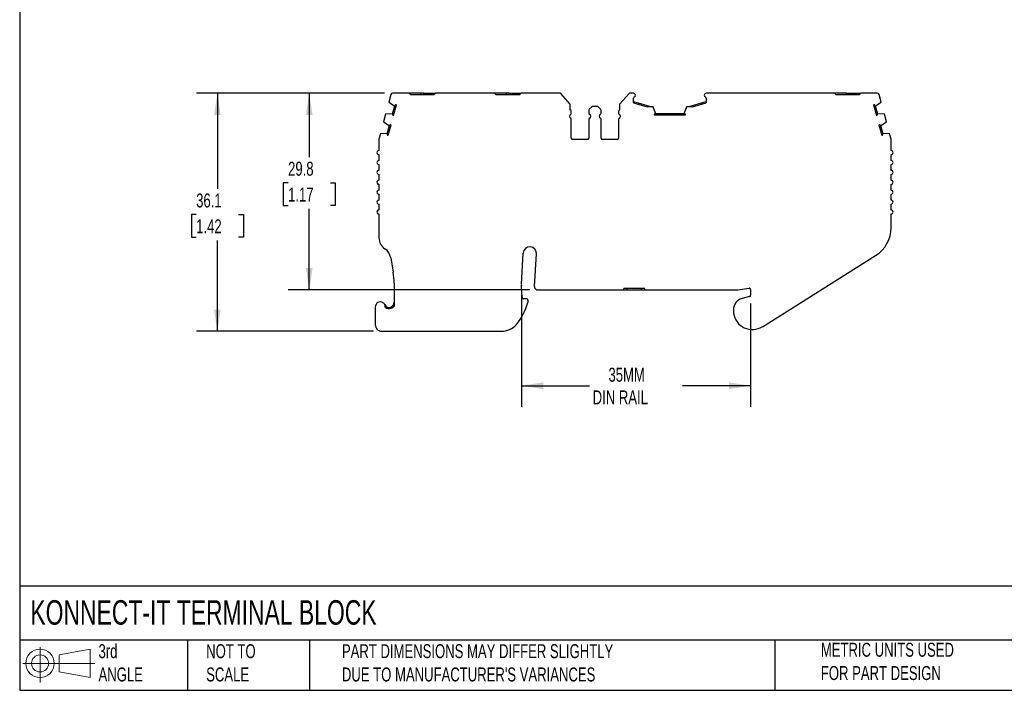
# Model space of a CAD drawing. Header units: millimetres. Extents: x 6 to 273, y 6 to 210.
# Tile 1 of 5: x 6 to 155, y 6 to 108. Entities that reach past the tile are written whole.
import ezdxf

# ---------------------------------------------------------------- set-up
doc = ezdxf.new("R2010")
doc.units = ezdxf.units.MM
doc.linetypes.add('SLD-Solid', pattern=[0])
doc.layers.add('DIMENSIONS', color=140, linetype='SLD-Solid', lineweight=25)
doc.layers.add('TEXT', color=140, linetype='SLD-Solid', lineweight=25)
doc.layers.add('SLD-DEFPOINTS', color=7, linetype='Continuous')
doc.styles.add('SLDTEXTSTYLE0', font='TXT', dxfattribs={"width": 0.7})
doc.dimstyles.new('SLDDIMSTYLE0', dxfattribs={"dimtxt": 2.158008, "dimasz": 3.302, "dimexe": 0, "dimexo": 0.0625, "dimgap": 0.539502, "dimtad": 0, "dimtih": 1, "dimtoh": 1, "dimrnd": 1e-09, "dimzin": 12, "dimdsep": 46, "dimtxsty": 'SLDTEXTSTYLE0', "dimsah": 1, "dimcen": 0.09, "dimadec": 0, "dimazin": 3, "dimtfac": 1, "dimtofl": 0, "dimtmove": 0, "dimatfit": 3, "dimfxl": 0, "dimfrac": 2, "dimtolj": 1, "dimtzin": 12, "dimarcsym": 0})

# ---------------------------------------------------------------- blocks, each defined once
blk = doc.blocks.new('Block11')
at = {"color": 7, "linetype": 'SLD-Solid', "lineweight": 18}
for p, q in [((2.59, 5.31), (2.59, 0)), ((5.48, 4.17), (10.18, 5.03)), ((10.18, 5.03), (10.18, 0.73)), ((5.48, 1.6), (5.48, 4.17)), ((0, 2.88), (10.87, 2.88)), ((5.48, 1.6), (10.18, 0.73))]:
    blk.add_line(p, q, dxfattribs=at)
for radius in [2.15, 1.29]:
    blk.add_circle((2.59, 2.88), radius, dxfattribs=at)
blk = doc.blocks.new('Block12')
at = {"layer": 'SLD-DEFPOINTS'}
blk.add_blockref('Block11', (0, 0), dxfattribs=at)
blk = doc.blocks.new('_D')
at = {"layer": 'DIMENSIONS'}
for p, q in [((61.55, 96.81), (47, 96.81)), ((50.17, 96.81), (50.17, 87.13)), ((46.97, 83.22), (46.24, 83.22)), ((46.24, 83.22), (46.24, 79.79)), ((53.38, 83.22), (54.1, 83.22)), ((54.1, 83.22), (54.1, 79.79)), ((46.24, 79.79), (46.97, 79.79)), ((50.17, 67), (50.17, 79.31)), ((54.1, 79.79), (53.38, 79.79)), ((83.49, 67), (47, 67))]:
    blk.add_line(p, q, dxfattribs=at)
for points in [[(50.17, 96.81), (49.66, 93.51), (50.68, 93.51)], [(50.17, 67), (50.68, 70.31), (49.66, 70.31)]]:
    blk.add_solid(points, dxfattribs=at)
at = {"layer": 'DIMENSIONS', "char_height": 2.117, "attachment_point": 1, "style": 'SLDTEXTSTYLE0'}
for s, insert in [('29.8', (46.97, 86.43)), ('1.17', (46.97, 82.52))]:
    blk.add_mtext(s, dxfattribs=dict(at, insert=insert))
blk = doc.blocks.new('_D_1')
at = {"layer": 'DIMENSIONS'}
for p, q in [((61.55, 96.81), (33.09, 96.81)), ((36.27, 96.81), (36.27, 82.32)), ((33.06, 78.41), (32.34, 78.41)), ((32.34, 78.41), (32.34, 74.98)), ((39.48, 78.41), (40.2, 78.41)), ((40.2, 78.41), (40.2, 74.98)), ((32.34, 74.98), (33.06, 74.98)), ((40.2, 74.98), (39.48, 74.98)), ((36.27, 60.74), (36.27, 74.5)), ((59.9, 60.74), (33.09, 60.74))]:
    blk.add_line(p, q, dxfattribs=at)
for points in [[(36.27, 96.81), (35.76, 93.51), (36.78, 93.51)], [(36.27, 60.74), (36.78, 64.04), (35.76, 64.04)]]:
    blk.add_solid(points, dxfattribs=at)
at = {"layer": 'DIMENSIONS', "char_height": 2.117, "attachment_point": 1, "style": 'SLDTEXTSTYLE0'}
for s, insert in [('36.1', (33.06, 81.62)), ('1.42', (33.06, 77.71))]:
    blk.add_mtext(s, dxfattribs=dict(at, insert=insert))
blk = doc.blocks.new('_D_2')
at = {"layer": 'DIMENSIONS'}
for p, q in [((82.28, 66.63), (82.28, 49.31)), ((116.98, 64.94), (116.98, 49.31)), ((82.28, 52.49), (92.59, 52.49)), ((116.98, 52.49), (106.68, 52.49))]:
    blk.add_line(p, q, dxfattribs=at)
for points in [[(82.28, 52.49), (85.58, 51.98), (85.58, 53)], [(116.98, 52.49), (113.68, 53), (113.68, 51.98)]]:
    blk.add_solid(points, dxfattribs=at)
at = {"layer": 'DIMENSIONS', "char_height": 2.117, "attachment_point": 1, "style": 'SLDTEXTSTYLE0'}
for s, insert in [('35MM', (95.46, 55.22)), ('DIN RAIL', (93.07, 51.79))]:
    blk.add_mtext(s, dxfattribs=dict(at, insert=insert))

msp = doc.modelspace()

# ---------------------------------------------------------------- linework, layer by layer
for p, q in [((62.532, 96.591), (62.23, 95.465)), ((62.23, 95.465), (63.059, 94.906)), ((65.292, 96.813), (62.821, 96.813)), ((65.292, 96.813), (65.492, 96.613)), ((67.092, 96.813), (65.292, 96.813)), ((65.492, 96.613), (69.092, 96.613)), ((67.092, 96.613), (67.092, 96.813)), ((67.492, 96.813), (67.092, 96.813)), ((67.492, 96.613), (67.492, 96.813)), ((67.492, 96.813), (69.292, 96.813)), ((69.092, 96.613), (69.292, 96.813)), ((78.232, 96.813), (69.292, 96.813)), ((78.232, 96.813), (78.432, 96.613)), ((80.032, 96.813), (78.232, 96.813)), ((78.432, 96.613), (82.032, 96.613)), ((80.032, 96.613), (80.032, 96.813)), ((80.432, 96.813), (80.032, 96.813)), ((80.432, 96.613), (80.432, 96.813)), ((80.432, 96.813), (82.232, 96.813)), ((82.032, 96.613), (82.232, 96.813)), ((88.182, 96.813), (82.232, 96.813)), ((89.684, 95.153), (88.182, 96.813)), ((98.63, 96.813), (97.128, 95.153)), ((99.25, 96.813), (98.63, 96.813)), ((99.25, 95.366), (99.25, 96.067)), ((99.25, 95.575), (102.023, 94.725)), ((107.473, 94.725), (110.25, 95.575)), ((129.663, 96.813), (110.25, 96.813)), ((110.25, 96.067), (110.25, 95.366)), ((129.863, 96.613), (129.663, 96.813)), ((129.863, 96.613), (133.463, 96.613)), ((131.463, 96.613), (131.463, 96.813)), ((131.463, 96.813), (131.863, 96.813)), ((131.863, 96.613), (131.863, 96.813)), ((131.863, 96.813), (133.663, 96.813)), ((133.663, 96.813), (133.463, 96.613)), ((136.134, 96.813), (133.663, 96.813)), ((135.897, 94.906), (136.725, 95.465)), ((136.725, 95.465), (136.424, 96.591)), ((62.794, 93.684), (63.117, 94.891)), ((62.935, 93.439), (63.362, 95.032)), ((63.059, 94.906), (63.117, 94.891)), ((63.362, 95.032), (63.243, 95.064)), ((89.684, 94.313), (89.684, 95.153)), ((89.84, 93.772), (89.84, 94.05)), ((92.472, 94.189), (92.472, 93.772)), ((92.972, 94.813), (92.56, 94.401)), ((93.84, 94.813), (92.972, 94.813)), ((94.252, 94.401), (93.84, 94.813)), ((94.34, 93.772), (94.34, 94.189)), ((96.972, 94.05), (96.972, 93.772)), ((97.128, 95.153), (97.128, 94.313)), ((99.25, 95.366), (101.341, 94.725)), ((102.249, 94.725), (101.341, 94.725)), ((102.574, 93.782), (102.249, 94.725)), ((107.248, 94.725), (106.923, 93.782)), ((108.156, 94.725), (107.248, 94.725)), ((108.156, 94.725), (110.25, 95.366)), ((135.712, 95.064), (135.593, 95.032)), ((135.593, 95.032), (136.02, 93.439)), ((135.838, 94.891), (135.897, 94.906)), ((135.838, 94.891), (136.162, 93.684)), ((61.738, 93.63), (61.428, 92.471)), ((61.428, 92.471), (62.257, 91.912)), ((62.736, 93.699), (61.738, 93.63)), ((62.794, 93.684), (62.736, 93.699)), ((62.816, 93.471), (62.935, 93.439)), ((89.84, 90.013), (89.84, 92.855)), ((92.472, 92.855), (92.472, 90.013)), ((94.34, 90.013), (94.34, 92.855)), ((96.972, 92.855), (96.972, 90.013)), ((102.374, 93.645), (102.374, 93.521)), ((102.374, 93.521), (107.123, 93.521)), ((102.574, 93.721), (102.574, 93.782)), ((102.574, 93.721), (106.923, 93.721)), ((106.923, 93.782), (106.923, 93.721)), ((107.123, 93.521), (107.123, 93.645)), ((136.02, 93.439), (136.139, 93.471)), ((136.22, 93.699), (136.162, 93.684)), ((137.217, 93.63), (136.22, 93.699)), ((136.699, 91.912), (137.528, 92.471)), ((137.528, 92.471), (137.217, 93.63)), ((61.992, 90.69), (62.315, 91.897)), ((62.133, 90.445), (62.56, 92.038)), ((62.257, 91.912), (62.315, 91.897)), ((62.56, 92.038), (62.441, 92.07)), ((136.515, 92.07), (136.396, 92.038)), ((136.396, 92.038), (136.823, 90.445)), ((136.641, 91.897), (136.699, 91.912)), ((136.641, 91.897), (136.964, 90.69)), ((60.72, 89.785), (60.72, 88.113)), ((60.938, 90.636), (60.73, 89.862)), ((61.933, 90.706), (60.938, 90.636)), ((61.992, 90.69), (61.933, 90.706)), ((62.014, 90.477), (62.133, 90.445)), ((92.272, 89.813), (90.04, 89.813)), ((96.772, 89.813), (94.54, 89.813)), ((136.823, 90.445), (136.942, 90.477)), ((137.022, 90.706), (136.964, 90.69)), ((138.018, 90.636), (137.022, 90.706)), ((138.225, 89.862), (138.018, 90.636)), ((138.235, 88.113), (138.235, 89.785)), ((60.72, 87.513), (60.72, 86.613)), ((138.235, 86.613), (138.235, 87.513)), ((60.72, 86.013), (60.72, 85.113)), ((138.235, 85.113), (138.235, 86.013)), ((60.72, 84.513), (60.72, 83.613)), ((138.235, 83.613), (138.235, 84.513)), ((60.72, 83.013), (60.72, 82.113)), ((138.235, 82.113), (138.235, 83.013)), ((60.72, 81.513), (60.72, 80.613)), ((138.235, 80.613), (138.235, 81.513)), ((60.72, 80.013), (60.72, 79.113)), ((138.235, 79.113), (138.235, 80.013)), ((60.72, 78.513), (60.72, 74.898)), ((138.235, 76.453), (138.235, 78.513)), ((62.5, 71.886), (62.872, 69.679)), ((82.275, 67.898), (82.558, 72.58)), ((84.257, 67.534), (84.554, 72.46)), ((118.75, 61.442), (135.896, 72.219)), ((63.012, 68.015), (63.012, 64.534)), ((82.389, 65.859), (82.276, 67.652)), ((97.778, 67.004), (97.778, 67.204)), ((100.978, 67.204), (97.778, 67.204)), ((98.278, 67.004), (98.278, 67.204)), ((100.478, 67.004), (100.478, 67.204)), ((100.978, 67.004), (100.978, 67.204)), ((115.05, 67.015), (116.748, 67.269)), ((116.978, 67.072), (116.978, 66.207)), ((83.077, 65.672), (82.588, 65.672)), ((84.756, 67.004), (97.778, 67.004)), ((97.778, 67.004), (98.278, 67.004)), ((98.278, 67.004), (100.478, 67.004)), ((100.478, 67.004), (100.978, 67.004)), ((100.978, 67.004), (114.902, 67.004)), ((116.829, 66.014), (115.678, 65.705)), ((60.173, 64.441), (60.173, 61.741)), ((62.512, 64.201), (62.512, 64.41)), ((83.276, 65.449), (83.235, 65.083)), ((114.378, 64.011), (114.378, 63.711)), ((61.173, 60.741), (79.267, 60.741))]:
    msp.add_line(p, q)
at = {"flags": 128}
msp.add_lwpolyline([(131.463, 96.813), (131.064, 96.813), (130.674, 96.813), (130.305, 96.813), (129.963, 96.813), (129.663, 96.813)], dxfattribs=at)
for centre, radius, start, end in [((62.821, 96.513), 0.3, 90, 164.99986), ((99.25, 96.513), 0.3, 1.13212, 90), ((99.45, 96.067), 0.2, 113.57818, 180.00006), ((99.25, 96.525), 0.3, 293.57818, 358.86788), ((110.25, 96.513), 0.3, 90.00002, 178.86788), ((110.25, 96.525), 0.3, 181.13212, 246.42195), ((110.05, 96.067), 0.2, 359.9998, 66.42206), ((136.134, 96.513), 0.3, 15.00016, 90.00002), ((63.575, 94.69), 0.5, 131.64171, 156.38044), ((89.54, 94.05), 0.3, 0.00007, 61.24544), ((92.772, 94.189), 0.3, 135, 180), ((94.04, 94.189), 0.3, 360, 45), ((97.272, 94.05), 0.3, 118.75456, 179.99993), ((135.38, 94.69), 0.5, 23.61956, 48.35829), ((63.291, 93.628), 0.5, 173.61956, 198.35829), ((89.84, 93.313), 0.3, 113.57818, 246.42182), ((89.64, 93.772), 0.2, 293.57818, 0), ((89.64, 92.855), 0.2, 0.00011, 66.42182), ((92.672, 93.772), 0.2, 180.00006, 246.42182), ((92.672, 92.855), 0.2, 113.57818, 180), ((92.472, 93.313), 0.3, 293.57818, 66.42182), ((94.34, 93.313), 0.3, 113.57818, 246.42182), ((94.14, 93.772), 0.2, 293.57818, 359.99994), ((94.14, 92.855), 0.2, 360, 66.42182), ((97.172, 93.772), 0.2, 180, 246.42182), ((97.172, 92.855), 0.2, 113.57818, 179.99989), ((96.972, 93.313), 0.3, 293.57818, 66.42182), ((102.649, 93.227), 0.5, 98.61956, 123.35829), ((106.848, 93.227), 0.5, 56.64171, 81.38044), ((135.665, 93.628), 0.5, 341.64171, 6.38044), ((62.773, 91.696), 0.5, 131.64171, 156.38044), ((136.182, 91.696), 0.5, 23.61956, 48.35829), ((61.02, 89.785), 0.3, 164.99973, 179.99991), ((62.488, 90.634), 0.5, 173.61956, 198.35829), ((90.04, 90.013), 0.2, 180, 269.99994), ((92.272, 90.013), 0.2, 270.00002, 0.00003), ((94.54, 90.013), 0.2, 179.99997, 269.99998), ((96.772, 90.013), 0.2, 270.00006, 0), ((136.467, 90.634), 0.5, 341.64171, 6.38044), ((137.935, 89.785), 0.3, 0.00047, 15.00053), ((60.721, 87.813), 0.3, 90.06606, 269.93405), ((138.235, 87.813), 0.3, 269.99994, 89.99982), ((60.72, 86.313), 0.3, 90.04424, 269.95588), ((138.235, 86.313), 0.3, 270.00002, 89.99986), ((60.72, 84.813), 0.3, 90.02135, 269.97877), ((138.235, 84.813), 0.3, 269.99994, 89.99994), ((60.72, 83.313), 0.3, 89.95276, 270.04736), ((138.235, 83.313), 0.3, 270, 89.99989), ((60.72, 81.813), 0.3, 89.9871, 270.01302), ((138.235, 81.813), 0.3, 269.99994, 89.99994), ((60.72, 80.313), 0.3, 89.99503, 270.00508), ((138.235, 80.313), 0.3, 269.99994, 89.99994), ((60.72, 78.813), 0.3, 89.99391, 270.0062), ((138.235, 78.813), 0.3, 269.99994, 89.99994), ((133.235, 76.453), 5, 302.15067, 0), ((62.72, 74.898), 2, 179.99998, 236.75666), ((60.527, 71.553), 2, 9.58253, 56.75663), ((83.556, 72.52), 1, 356.54861, 176.54861), ((53.012, 68.015), 10, 359.99996, 9.58252), ((84.272, 67.778), 2, 176.54876, 183.60106), ((84.756, 67.504), 0.5, 176.54861, 270), ((116.778, 67.072), 0.2, 0.00028, 98.52493), ((82.588, 65.872), 0.2, 183.60077, 270), ((83.077, 65.472), 0.2, 353.60104, 90), ((116.132, 64.011), 1.754, 104.99998, 180.00001), ((114.902, 68.004), 1, 270.00005, 278.52504), ((116.778, 66.207), 0.2, 285.00039, 0), ((60.923, 64.441), 0.75, 354.8742, 180.00001), ((62.262, 65.117), 0.75, 206.78318, 289.47123), ((62.262, 65.117), 0.95, 231.44703, 289.47123), ((75.1, 67.175), 8.4, 320.09137, 345.57919), ((116.132, 63.711), 1.754, 180, 187.94871), ((117.228, 63.864), 2.86, 187.94871, 302.15067), ((61.173, 61.741), 1, 179.99999, 270.00001), ((79.267, 63.741), 3, 269.99999, 318.15671), ((75.236, 67.351), 8.411, 318.15672, 318.57674)]:
    msp.add_arc(centre, radius, start, end)
for points, knots in [([(62.512, 64.41), (62.531, 64.418), (62.57, 64.433), (62.628, 64.462), (62.685, 64.497), (62.752, 64.547), (62.826, 64.618), (62.896, 64.712), (62.955, 64.823), (63.001, 64.958), (63.008, 65.061), (63.012, 65.117)], [0, 0, 0, 0, 0.0578276, 0.1187963, 0.1831258, 0.2508344, 0.3659768, 0.5008777, 0.6292878, 0.7957388, 1, 1, 1, 1]), ([(62.578, 64.222), (62.671, 64.254), (62.756, 64.301), (62.9, 64.409), (62.961, 64.468), (63.012, 64.534)], [0, 0, 0, 0, 0.25, 0.25, 0.46386387, 0.46386387, 0.46386387, 0.46386387])]:
    msp.add_open_spline(points, degree=3, knots=knots)
at = {"layer": 'TEXT'}
for p, q in [((6.35, 209.55), (6.35, 6.35)), ((273.05, 22.126), (6.35, 22.126)), ((273.05, 13.97), (6.35, 13.97)), ((31.75, 13.97), (31.75, 6.35)), ((50.212, 13.97), (50.212, 6.35)), ((120.646, 13.97), (120.646, 6.35)), ((6.35, 6.35), (273.05, 6.35))]:
    msp.add_line(p, q, dxfattribs=at)

# ---------------------------------------------------------------- block references
at = {"layer": 'SLD-DEFPOINTS'}
msp.add_blockref('Block12', (6.838, 7.554), dxfattribs=at)

# ---------------------------------------------------------------- texts
at = {"layer": 'TEXT', "attachment_point": 1, "style": 'SLDTEXTSTYLE0'}
for s, insert, char_height in [('KONNECT-IT TERMINAL BLOCK', (7.966, 20.006), 3.70417), ('3rd^JANGLE', (18.282, 13.338), 2.1167), ('METRIC UNITS USED ^JFOR PART DESIGN', (127.604, 13.556), 2.11667), ('NOT TO^JSCALE', (34.575, 13.338), 2.11667), ("PART DIMENSIONS MAY DIFFER SLIGHTLY ^JDUE TO MANUFACTURER'S VARIANCES", (55.119, 13.341), 2.11667)]:
    msp.add_mtext(s, dxfattribs=dict(at, insert=insert, char_height=char_height))

# ---------------------------------------------------------------- dimensions: what is measured, and where the dimension line sits
at = {"layer": 'DIMENSIONS'}
for base, p1, angle, picture, middle in [((36.27, 96.813), (61.173, 60.741), 270, '_D_1', (36.27, 78.409)), ((50.173, 96.813), (84.756, 67.004), 90, '_D', (50.173, 83.221))]:
    dim = msp.add_linear_dim(base=base, p1=p1, p2=(62.821, 96.813), angle=angle, dimstyle='SLDDIMSTYLE0', dxfattribs=at)
    dim.commit()
    dim.dimension.update_dxf_attribs({"geometry": picture, "text_midpoint": middle, "dimtype": 160})
dim = msp.add_linear_dim(base=(82.275, 52.488), p1=(116.978, 66.207), p2=(82.275, 67.898), angle=0, text='35MM\\PDIN RAIL', dimstyle='SLDDIMSTYLE0', dxfattribs=at)
dim.commit()
dim.dimension.update_dxf_attribs({"geometry": '_D_2', "text_midpoint": (99.636, 52.488), "dimtype": 160})

doc.saveas('drawing.dxf')
